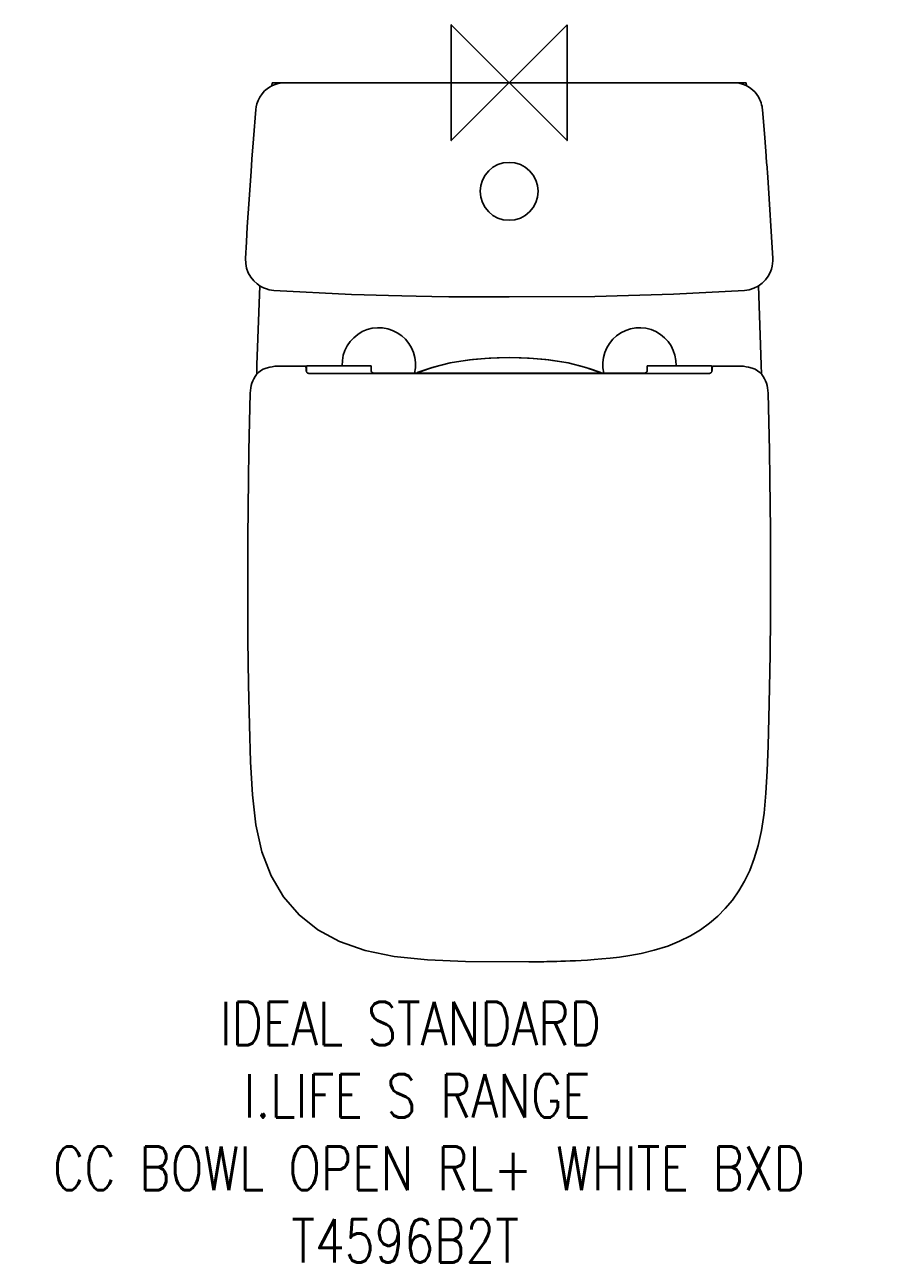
# Model space of a CAD drawing. Header units: millimetres. Extents: x 33631 to 34225, y -1082 to -227.
import ezdxf

# ---------------------------------------------------------------- set-up
doc = ezdxf.new("R2010")
doc.units = ezdxf.units.MM
doc.header["$LTSCALE"] = 54.820741
doc.layers.get('0').update_dxf_attribs({"linetype": 'CONTINUOUS'})
doc.layers.add('ORIGIN', color=6, linetype='CONTINUOUS')
doc.styles.get("Standard").update_dxf_attribs({"font": 'txt', "width": 0.8})

# ---------------------------------------------------------------- blocks, each defined once
blk = doc.blocks.new('ORIGIN')
at = {"layer": 'ORIGIN'}
blk.add_lwpolyline([(-20, 20), (-20, -20), (20, 20), (20, -20)], close=True, dxfattribs=at)

msp = doc.modelspace()

# ---------------------------------------------------------------- linework, layer by layer
at = {"color": 2, "linetype": 'Continuous'}
for p, q in [((33801.4, -266.7), (33801.24, -268.89)), ((33821.73, -266.7), (33801.4, -266.7)), ((33801.4, -266.7), (33821.73, -266.7)), ((33810.18, -266.73), (33810.18, -266.73)), ((34120.21, -266.73), (33810.18, -266.73)), ((33811.53, -266.72), (33811.29, -266.73)), ((33811.53, -266.72), (33811.54, -266.73)), ((33811.53, -266.72), (34118.86, -266.72)), ((34108.66, -266.7), (34128.99, -266.7)), ((34108.66, -266.7), (34128.99, -266.7)), ((34118.86, -266.72), (34118.85, -266.73)), ((34118.86, -266.72), (34119.1, -266.73)), ((34120.21, -266.73), (34120.21, -266.73)), ((34129.15, -268.89), (34128.99, -266.7)), ((33790.24, -285.21), (33788.62, -305.47)), ((33790.25, -285.12), (33790.25, -285.12)), ((34140.14, -285.12), (34140.14, -285.12)), ((34141.71, -304.75), (34140.14, -285.12)), ((33788.62, -305.47), (33787.53, -319.54)), ((34143.78, -331.95), (34143.09, -322.62)), ((34147.29, -388.17), (34143.78, -331.95)), ((33783.7, -376.68), (33783.1, -388.17)), ((33783.1, -388.17), (33783.1, -388.17)), ((34147.29, -388.17), (34147.29, -388.17)), ((33802.68, -410.15), (33802.68, -410.15)), ((34127.71, -410.15), (34127.71, -410.15)), ((33951.35, -456.87), (33965.19, -456.5)), ((33824.79, -462.32), (33805.02, -462.32)), ((33824.81, -462.68), (33824.79, -462.32)), ((33824.82, -462.83), (33824.81, -462.68)), ((33824.87, -463.63), (33824.89, -463.96)), ((33825.22, -466.16), (33825.23, -464.72)), ((33825.23, -464.72), (33825.26, -463.31)), ((33825.26, -463.31), (33825.29, -462.33)), ((33825.29, -462.11), (33825.29, -462.33)), ((33825.3, -462.11), (33869.79, -462.11)), ((33828.88, -467.59), (34101.51, -467.59)), ((33869.86, -463.31), (33869.79, -462.11)), ((34058.64, -467.22), (33871.75, -467.22)), ((34060.52, -463.31), (34060.59, -462.11)), ((34060.59, -462.11), (34105.09, -462.11)), ((34105.09, -462.11), (34105.1, -462.33)), ((34105.13, -463.31), (34105.1, -462.33)), ((34105.16, -464.72), (34105.13, -463.31)), ((34105.17, -466.16), (34105.16, -464.72)), ((34105.54, -463.35), (34105.56, -463.12)), ((34105.58, -462.68), (34105.59, -462.32)), ((34105.59, -462.32), (34125.37, -462.32))]:
    msp.add_line(p, q, dxfattribs=at)
for points in [[(33810.18, -266.73), (33809.2, -266.76), (33808.15, -266.84), (33806.97, -266.99), (33805.7, -267.24), (33804.34, -267.61), (33802.91, -268.1), (33801.37, -268.78), (33799.73, -269.68), (33798.02, -270.86), (33796.26, -272.38), (33794.5, -274.33), (33792.92, -276.64), (33791.73, -279.02), (33790.94, -281.31), (33790.47, -283.37), (33790.25, -285.12)], [(34140.14, -285.12), (34140.04, -284.14), (34139.87, -283.1), (34139.62, -281.94), (34139.27, -280.69), (34138.8, -279.37), (34138.19, -277.98), (34137.39, -276.5), (34136.36, -274.94), (34135.05, -273.33), (34133.39, -271.69), (34131.31, -270.1), (34128.87, -268.71), (34126.4, -267.72), (34124.06, -267.11), (34121.97, -266.81), (34120.21, -266.73)], [(34143.08, -322.43), (34142.68, -317.16), (34141.71, -304.75)], [(33787.53, -319.54), (33786.9, -327.99), (33786.21, -337.47), (33785.52, -347.35), (33784.9, -356.72)], [(33784.9, -356.72), (33784.31, -366.23), (33783.7, -376.68)], [(33783.1, -388.17), (33783.2, -391.47), (33783.84, -394.82), (33785.02, -398.02), (33786.7, -400.99), (33788.79, -403.6), (33791.06, -405.68), (33793.31, -407.23), (33795.47, -408.35), (33797.48, -409.13), (33799.35, -409.66), (33801.07, -409.98), (33802.68, -410.15)], [(34127.71, -410.15), (34130.98, -409.67), (34134.23, -408.65), (34137.27, -407.11), (34140.03, -405.1), (34142.38, -402.72), (34144.18, -400.23), (34145.47, -397.81), (34146.33, -395.54), (34146.88, -393.45), (34147.18, -391.54), (34147.31, -389.79), (34147.29, -388.17)], [(33793, -407.02), (33791.01, -461.49), (33790.86, -468.03)], [(33802.68, -410.15), (33856.32, -412.92), (33864.98, -413.22), (33873.37, -413.49), (33881.86, -413.72), (33891, -413.94), (33900.93, -414.14)], [(33965.19, -414.66), (34024.33, -414.23), (34078.83, -412.73), (34127.71, -410.15)], [(34137.38, -406.99), (34139.37, -461.47), (34139.53, -468.03)], [(33900.93, -414.14), (33911.73, -414.32), (33923.47, -414.46), (33936.23, -414.57), (33950.11, -414.64), (33965.14, -414.66)], [(33901.05, -467.22), (33901.16, -467.17), (33912.13, -463.29), (33924.52, -460.19), (33937.83, -458.04), (33951.35, -456.87)], [(33901.15, -467.22), (33902.45, -466.65), (33909.96, -463.97), (33917.21, -461.87), (33924.44, -460.2), (33931.93, -458.86), (33939.94, -457.8), (33948.38, -457.05), (33956.92, -456.63), (33965.19, -456.5)], [(34029.23, -467.22), (34027.93, -466.65), (34020.43, -463.97), (34013.18, -461.87), (34005.95, -460.2), (33998.46, -458.86), (33990.45, -457.8), (33982, -457.05), (33973.47, -456.63), (33965.19, -456.5)], [(34029.34, -467.22), (34029.23, -467.17), (34018.25, -463.29), (34005.87, -460.19), (33992.56, -458.04), (33979.04, -456.87), (33965.19, -456.5)], [(33799.79, -463.09), (33797.41, -463.72), (33795.32, -464.59), (33793.52, -465.66), (33791.99, -466.87), (33790.7, -468.18), (33789.63, -469.59), (33788.76, -471.05), (33788.04, -472.57), (33787.48, -474.12), (33787.06, -475.72)], [(33799.79, -463.09), (33801.56, -462.78), (33803.31, -462.52), (33805.02, -462.32)], [(33824.83, -463.12), (33824.82, -462.97), (33824.82, -462.83)], [(33824.83, -463.12), (33824.85, -463.35), (33824.87, -463.63)], [(33824.89, -463.96), (33824.92, -464.46), (33824.96, -464.91), (33825.01, -465.32), (33825.08, -465.69), (33825.16, -466.02), (33825.27, -466.31), (33825.41, -466.57), (33825.57, -466.79), (33825.77, -466.98), (33826.02, -467.15), (33826.34, -467.29), (33826.73, -467.41), (33827.2, -467.5), (33827.72, -467.55), (33828.28, -467.58), (33828.88, -467.59)], [(33869.95, -465.96), (33869.92, -464.85), (33869.89, -463.97), (33869.86, -463.31)], [(33869.95, -465.96), (33870.09, -466.41), (33870.49, -466.83), (33871.08, -467.12), (33871.75, -467.22)], [(34058.64, -467.22), (34059.3, -467.12), (34059.88, -466.84), (34060.29, -466.42), (34060.44, -465.96)], [(34060.44, -465.96), (34060.46, -464.85), (34060.49, -463.97), (34060.52, -463.31)], [(34101.51, -467.59), (34102.12, -467.58), (34102.69, -467.55), (34103.22, -467.49), (34103.68, -467.4), (34104.07, -467.28), (34104.39, -467.13), (34104.64, -466.96), (34104.84, -466.77), (34105, -466.55), (34105.13, -466.29), (34105.23, -466), (34105.31, -465.67), (34105.38, -465.31), (34105.43, -464.9), (34105.47, -464.45), (34105.5, -463.96)], [(34105.5, -463.96), (34105.52, -463.63), (34105.54, -463.35)], [(34105.56, -463.12), (34105.57, -462.98), (34105.57, -462.83), (34105.58, -462.68)], [(34125.37, -462.32), (34127.11, -462.52), (34128.86, -462.78), (34130.59, -463.09)], [(34143.33, -475.72), (34142.91, -474.12), (34142.34, -472.57), (34141.63, -471.05), (34140.76, -469.59), (34139.69, -468.18), (34138.4, -466.87), (34136.87, -465.66), (34135.06, -464.59), (34132.98, -463.72), (34130.59, -463.09)], [(33787.06, -475.72), (33786.71, -477.48), (33786.49, -479.26), (33786.38, -481.05)], [(34144.01, -481.05), (34143.9, -479.26), (34143.67, -477.48), (34143.33, -475.72)], [(33786.38, -481.05), (33785.82, -500.86), (33785.38, -520.69), (33785.04, -540.52)], [(34145.35, -540.52), (34145.01, -520.69), (34144.57, -500.86), (34144.01, -481.05)], [(33978.84, -873.72), (33935.05, -873.45), (33908.76, -872.28), (33885.77, -869.92), (33865.67, -865.89), (33848.09, -859.75), (33832.93, -851.51), (33820.09, -841.25), (33809.31, -828.79), (33800.73, -814.31), (33794.39, -797.79), (33790.24, -779.18), (33787.88, -758.35), (33786.6, -735.52), (33785.82, -710.21), (33785.23, -682.21), (33784.79, -651.38), (33784.59, -617.58), (33784.65, -580.68), (33785.04, -540.52)], [(34145.35, -540.52), (34145.7, -575.67), (34145.81, -607.23), (34145.72, -635.67), (34145.48, -661.34), (34145.12, -684.53), (34144.68, -705.55), (34144.17, -724.64), (34143.51, -741.87), (34142.59, -757.28), (34141.29, -770.95), (34139.52, -782.92), (34137.25, -793.27), (34134.53, -802.39), (34131.35, -810.59), (34127.78, -818.01), (34123.8, -824.78), (34119.38, -831.08), (34114.5, -836.92), (34109.26, -842.23), (34103.63, -847.05), (34097.41, -851.54), (34090.53, -855.69), (34082.98, -859.45), (34074.73, -862.77), (34065.48, -865.68), (34056.5, -867.84), (34048.52, -869.32), (34041.39, -870.36), (34034.99, -871.12), (34029.21, -871.68), (34023.98, -872.11), (34019.22, -872.44), (34014.9, -872.69), (34010.95, -872.89), (34007.34, -873.05), (34004.03, -873.18), (34000.99, -873.29), (33998.21, -873.37), (33995.65, -873.44), (33993.29, -873.5), (33991.12, -873.54), (33989.12, -873.58), (33987.28, -873.61), (33985.58, -873.64), (33984.01, -873.66), (33982.56, -873.68), (33981.22, -873.7), (33979.98, -873.71), (33978.84, -873.72)]]:
    msp.add_lwpolyline(points, dxfattribs=at)
msp.add_circle((33965.19, -341.7), 20, dxfattribs=at)
for centre, radius, start, end in [((33821.73, -296.7), 30, 86.37675, 90), ((33821.73, -296.7), 30, 88.20506, 90), ((34108.66, -296.7), 30, 90, 93.62325), ((34108.66, -296.7), 30, 90, 91.79494), ((33875.19, -461.22), 25.35, 346.30328, 182.02013), ((34055.19, -461.22), 25.35, 357.98012, 193.69445)]:
    msp.add_arc(centre, radius, start, end, dxfattribs=at)

# ---------------------------------------------------------------- block references
at = {"color": 2, "linetype": 'Continuous', "xscale": -2, "yscale": 2, "zscale": 2}
msp.add_blockref('ORIGIN', (33965.19, -266.7), dxfattribs=at)

# ---------------------------------------------------------------- texts
at = {"color": 2, "insert": (33600.7, -901.23), "char_height": 6, "attachment_point": 1}
msp.add_mtext_dynamic_manual_height_columns('{\\Fsimplex|c204;\\H4.9999x;\\C256;\\c16777215;        \\Fsimplex|c0;  IDEAL STANDARD\\P           \\Fsimplex|c204;I.LIFE \\Fsimplex|c0;S RANGE\\P   CC BOWL OPEN RL+ WHITE BXD  \\Fsimplex|c204; ^I\\Fsimplex|c0;                              \\P             T4596B2T}', width=882.501, gutter_width=1, heights=[0], dxfattribs=at)

doc.saveas('drawing.dxf')
